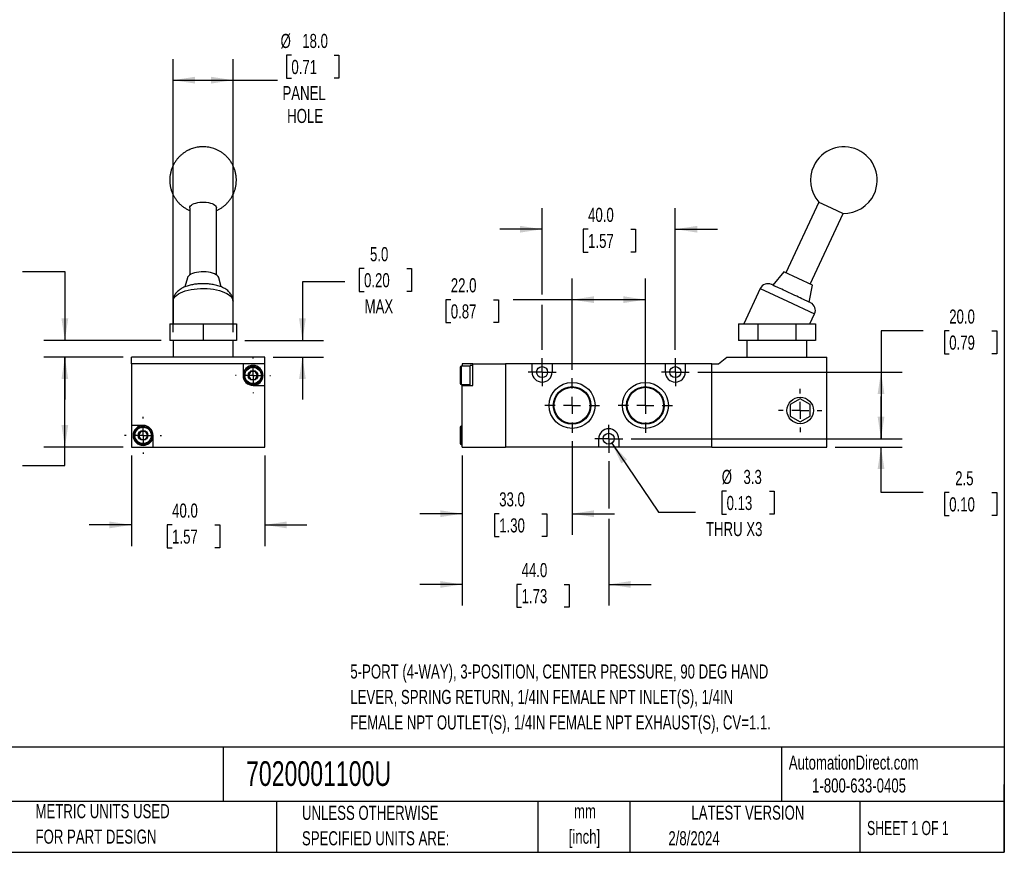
# Model space of a CAD drawing. Header units: millimetres. Extents: x 13 to 546, y 13 to 419.
# Tile 2 of 3: x 250 to 546, y 13 to 263. Entities that reach past the tile are written whole.
import ezdxf

# ---------------------------------------------------------------- set-up
doc = ezdxf.new("R2010")
doc.units = ezdxf.units.MM
doc.header["$LTSCALE"] = 2
doc.linetypes.add('CENTERX2', pattern=[20.32, 12.7, -2.54, 2.54, -2.54])
doc.layers.add('CENTER', color=40, linetype='CENTERX2')
doc.layers.add('DIMENSIONS', color=140, linetype='Continuous', lineweight=25)
doc.layers.add('TEXT', color=140, linetype='Continuous', lineweight=25)
doc.styles.add('SLDTEXTSTYLE0', font='TXT', dxfattribs={"width": 0.7})
doc.styles.add('SLDTEXTSTYLE1', font='TXT', dxfattribs={"width": 0.65})
doc.dimstyles.new('SLDDIMSTYLE2', dxfattribs={"dimtxt": 4.316016, "dimasz": 6.604, "dimexe": 0, "dimexo": 0.0625, "dimgap": 1.079004, "dimtad": 0, "dimtih": 1, "dimtoh": 1, "dimrnd": 1e-09, "dimzin": 12, "dimdsep": 46, "dimtxsty": 'SLDTEXTSTYLE0', "dimsah": 1, "dimcen": 0.09, "dimadec": 0, "dimazin": 3, "dimtfac": 1, "dimtmove": 0, "dimatfit": 0, "dimfxl": 0, "dimfrac": 2, "dimtolj": 1, "dimtzin": 12, "dimarcsym": 0})
doc.dimstyles.new('SLDDIMSTYLE3', dxfattribs={"dimtxt": 4.316016, "dimasz": 6.604, "dimexe": 0, "dimexo": 0.0625, "dimgap": 1.079004, "dimtad": 0, "dimtih": 1, "dimtoh": 1, "dimrnd": 1e-09, "dimzin": 4, "dimdsep": 46, "dimtxsty": 'SLDTEXTSTYLE0', "dimsah": 1, "dimcen": 0.09, "dimadec": 0, "dimazin": 1, "dimtfac": 1, "dimtofl": 0, "dimtmove": 0, "dimatfit": 3, "dimfxl": 0, "dimfrac": 2, "dimtolj": 1, "dimtzin": 12, "dimarcsym": 0})
doc.dimstyles.new('SLDDIMSTYLE4', dxfattribs={"dimtxt": 4.316016, "dimasz": 6.604, "dimexe": 0, "dimexo": 0.0625, "dimgap": 1.079004, "dimtad": 0, "dimtih": 1, "dimtoh": 1, "dimrnd": 1e-09, "dimzin": 4, "dimdsep": 46, "dimtxsty": 'SLDTEXTSTYLE0', "dimsah": 1, "dimcen": 0.09, "dimadec": 0, "dimazin": 1, "dimtfac": 1, "dimtmove": 0, "dimatfit": 0, "dimfxl": 0, "dimfrac": 2, "dimtolj": 1, "dimtzin": 12, "dimarcsym": 0})
doc.dimstyles.new('SLDDIMSTYLE6', dxfattribs={"dimtxt": 4.316016, "dimasz": 6.604, "dimexe": 0, "dimexo": 0.0625, "dimgap": 1.079004, "dimtad": 0, "dimtih": 1, "dimtoh": 1, "dimrnd": 1e-09, "dimzin": 12, "dimdsep": 46, "dimtxsty": 'SLDTEXTSTYLE0', "dimsah": 1, "dimcen": 0, "dimadec": 0, "dimazin": 3, "dimtfac": 1, "dimtofl": 0, "dimtmove": 0, "dimatfit": 3, "dimfxl": 0, "dimfrac": 2, "dimtolj": 1, "dimtzin": 12, "dimarcsym": 0})

# ---------------------------------------------------------------- blocks, each defined once
blk = doc.blocks.new('_D_8')
at = {"layer": 'DIMENSIONS'}
for p, q in [((284.02, 131.8), (284.02, 104.63)), ((324.02, 131.8), (324.02, 104.63)), ((284.02, 110.98), (271.32, 110.98)), ((296.23, 110.98), (294.78, 110.98)), ((294.78, 110.98), (294.78, 104.12)), ((309.06, 110.98), (310.51, 110.98)), ((310.51, 110.98), (310.51, 104.12)), ((324.02, 110.98), (336.72, 110.98)), ((294.78, 104.12), (296.23, 104.12)), ((310.51, 104.12), (309.06, 104.12))]:
    blk.add_line(p, q, dxfattribs=at)
for points in [[(284.02, 110.98), (277.41, 111.99), (277.41, 109.96)], [(324.02, 110.98), (330.62, 109.96), (330.62, 111.99)]]:
    blk.add_solid(points, dxfattribs=at)
at = {"layer": 'DIMENSIONS', "char_height": 4.233, "attachment_point": 1, "style": 'SLDTEXTSTYLE0'}
for s, insert in [('40.0', (296.23, 117.4)), ('1.57', (296.23, 109.58))]:
    blk.add_mtext(s, dxfattribs=dict(at, insert=insert))
blk = doc.blocks.new('_D_9')
at = {"layer": 'DIMENSIONS'}
for p, q in [((281.48, 161.34), (257.67, 161.34)), ((264.02, 134.34), (264.02, 161.34)), ((281.48, 134.34), (257.67, 134.34)), ((264.02, 128.83), (264.02, 134.34)), ((230.71, 128.83), (229.26, 128.83)), ((229.26, 128.83), (229.26, 121.97)), ((243.54, 128.83), (244.98, 128.83)), ((244.98, 128.83), (244.98, 121.97)), ((251.32, 128.83), (264.02, 128.83)), ((229.26, 121.97), (230.71, 121.97)), ((244.98, 121.97), (243.54, 121.97))]:
    blk.add_line(p, q, dxfattribs=at)
for points in [[(264.02, 161.34), (263, 154.74), (265.03, 154.74)], [(264.02, 134.34), (265.03, 140.94), (263, 140.94)]]:
    blk.add_solid(points, dxfattribs=at)
at = {"layer": 'DIMENSIONS', "char_height": 4.233, "attachment_point": 1, "style": 'SLDTEXTSTYLE0'}
for s, insert in [('27.0', (230.71, 135.26)), ('1.06', (230.71, 127.43))]:
    blk.add_mtext(s, dxfattribs=dict(at, insert=insert))
blk = doc.blocks.new('_D_10')
at = {"layer": 'DIMENSIONS'}
for p, q in [((232.69, 191.06), (231.24, 191.06)), ((231.24, 191.06), (231.24, 184.2)), ((245.52, 191.06), (246.97, 191.06)), ((246.97, 191.06), (246.97, 184.2)), ((251.32, 187.03), (264.02, 187.03)), ((264.02, 187.03), (264.02, 166.34)), ((231.24, 184.2), (232.69, 184.2)), ((246.97, 184.2), (245.52, 184.2)), ((292.98, 166.34), (257.67, 166.34)), ((281.48, 161.34), (257.67, 161.34)), ((264.02, 161.34), (264.02, 148.64))]:
    blk.add_line(p, q, dxfattribs=at)
for points in [[(264.02, 166.34), (265.03, 172.94), (263, 172.94)], [(264.02, 161.34), (263, 154.74), (265.03, 154.74)]]:
    blk.add_solid(points, dxfattribs=at)
at = {"layer": 'DIMENSIONS', "char_height": 4.233, "attachment_point": 1, "style": 'SLDTEXTSTYLE0'}
for s, insert in [('1.3', (234.49, 197.49)), ('0.05', (232.69, 189.66)), ('MIN', (233.42, 181.84))]:
    blk.add_mtext(s, dxfattribs=dict(at, insert=insert))
blk = doc.blocks.new('_D_11')
at = {"layer": 'DIMENSIONS'}
for p, q in [((353.85, 187.94), (352.4, 187.94)), ((352.4, 187.94), (352.4, 181.08)), ((366.67, 187.94), (368.12, 187.94)), ((368.12, 187.94), (368.12, 181.08)), ((348.05, 183.9), (335.35, 183.9)), ((335.35, 183.9), (335.35, 166.34)), ((352.4, 181.08), (353.85, 181.08)), ((368.12, 181.08), (366.67, 181.08)), ((318.06, 166.34), (341.7, 166.34)), ((326.56, 161.34), (341.7, 161.34)), ((335.35, 161.34), (335.35, 148.64))]:
    blk.add_line(p, q, dxfattribs=at)
for points in [[(335.35, 166.34), (336.37, 172.94), (334.34, 172.94)], [(335.35, 161.34), (334.34, 154.74), (336.37, 154.74)]]:
    blk.add_solid(points, dxfattribs=at)
at = {"layer": 'DIMENSIONS', "char_height": 4.233, "attachment_point": 1, "style": 'SLDTEXTSTYLE0'}
for s, insert in [('5.0', (355.64, 194.36)), ('0.20', (353.85, 186.54)), ('MAX', (354.02, 178.71))]:
    blk.add_mtext(s, dxfattribs=dict(at, insert=insert))
blk = doc.blocks.new('_D_12')
at = {"layer": 'DIMENSIONS'}
for p, q in [((332.04, 251.95), (330.59, 251.95)), ((330.59, 251.95), (330.59, 245.09)), ((344.87, 251.95), (346.32, 251.95)), ((346.32, 251.95), (346.32, 245.09)), ((296.52, 168.88), (296.52, 250.83)), ((314.52, 168.88), (314.52, 250.83)), ((296.52, 244.48), (314.52, 244.48)), ((314.52, 244.48), (327.82, 244.48)), ((330.59, 245.09), (332.04, 245.09)), ((346.32, 245.09), (344.87, 245.09))]:
    blk.add_line(p, q, dxfattribs=at)
for points in [[(296.52, 244.48), (303.12, 243.46), (303.12, 245.5)], [(314.52, 244.48), (307.91, 245.5), (307.91, 243.46)]]:
    blk.add_solid(points, dxfattribs=at)
at = {"layer": 'DIMENSIONS', "char_height": 4.233, "attachment_point": 1, "style": 'SLDTEXTSTYLE0'}
for s, insert in [('%%c', (328.79, 258.37)), ('18.0', (335.3, 258.37)), ('0.71', (332.04, 250.55)), ('PANEL', (329.36, 242.72)), ('HOLE', (330.76, 235.86))]:
    blk.add_mtext(s, dxfattribs=dict(at, insert=insert))
blk = doc.blocks.new('SW_CENTERMARKSYMBOL_7')
at = {"layer": 'CENTER', "color": 0}
for p, q in [((0, 5.08), (0, 5.54)), ((-5.08, 0), (-5.54, 0)), ((0, 0), (-2.54, 0)), ((0, 0), (0, 2.54)), ((0, 0), (0, -2.54)), ((0, 0), (2.54, 0)), ((5.08, 0), (5.54, 0)), ((0, -5.08), (0, -5.54))]:
    blk.add_line(p, q, dxfattribs=at)
blk = doc.blocks.new('SW_CENTERMARKSYMBOL_8')
at = {"layer": 'CENTER', "color": 0}
for p, q in [((0, 5.08), (0, 5.29)), ((-5.08, 0), (-5.29, 0)), ((0, 0), (-2.54, 0)), ((0, 0), (0, 2.54)), ((0, 0), (0, -2.54)), ((0, 0), (2.54, 0)), ((5.08, 0), (5.29, 0)), ((0, -5.08), (0, -5.29))]:
    blk.add_line(p, q, dxfattribs=at)
blk = doc.blocks.new('_D_13')
at = {"layer": 'DIMENSIONS'}
for p, q in [((416.32, 136.12), (416.32, 107.99)), ((383.32, 131.8), (383.32, 107.99)), ((383.32, 114.34), (370.62, 114.34)), ((394.44, 114.34), (392.99, 114.34)), ((392.99, 114.34), (392.99, 107.48)), ((407.26, 114.34), (408.71, 114.34)), ((408.71, 114.34), (408.71, 107.48)), ((416.32, 114.34), (429.02, 114.34)), ((392.99, 107.48), (394.44, 107.48)), ((408.71, 107.48), (407.26, 107.48))]:
    blk.add_line(p, q, dxfattribs=at)
for points in [[(383.32, 114.34), (376.72, 115.36), (376.72, 113.32)], [(416.32, 114.34), (422.93, 113.32), (422.93, 115.36)]]:
    blk.add_solid(points, dxfattribs=at)
at = {"layer": 'DIMENSIONS', "char_height": 4.233, "attachment_point": 1, "style": 'SLDTEXTSTYLE0'}
for s, insert in [('33.0', (394.44, 120.76)), ('1.30', (394.44, 112.94))]:
    blk.add_mtext(s, dxfattribs=dict(at, insert=insert))
blk = doc.blocks.new('_D_14')
at = {"layer": 'DIMENSIONS'}
for p, q in [((383.32, 131.8), (383.32, 86.76)), ((427.32, 130.11), (427.32, 115.86)), ((427.32, 112.82), (427.32, 86.76)), ((383.32, 93.11), (370.62, 93.11)), ((401.16, 93.11), (399.71, 93.11)), ((399.71, 93.11), (399.71, 86.25)), ((413.99, 93.11), (415.43, 93.11)), ((415.43, 93.11), (415.43, 86.25)), ((427.32, 93.11), (440.02, 93.11)), ((399.71, 86.25), (401.16, 86.25)), ((415.43, 86.25), (413.99, 86.25))]:
    blk.add_line(p, q, dxfattribs=at)
for points in [[(383.32, 93.11), (376.72, 94.12), (376.72, 92.09)], [(427.32, 93.11), (433.93, 92.09), (433.93, 94.12)]]:
    blk.add_solid(points, dxfattribs=at)
at = {"layer": 'DIMENSIONS', "char_height": 4.233, "attachment_point": 1, "style": 'SLDTEXTSTYLE0'}
for s, insert in [('44.0', (401.16, 99.53)), ('1.73', (401.16, 91.7))]:
    blk.add_mtext(s, dxfattribs=dict(at, insert=insert))
blk = doc.blocks.new('_D_15')
at = {"layer": 'DIMENSIONS'}
for p, q in [((416.32, 157.56), (416.32, 184.94)), ((438.32, 149.38), (438.32, 184.94)), ((379.9, 178.59), (378.45, 178.59)), ((378.45, 178.59), (378.45, 171.73)), ((392.73, 178.59), (394.18, 178.59)), ((394.18, 178.59), (394.18, 171.73)), ((416.32, 178.59), (398.58, 178.59)), ((438.32, 178.59), (416.32, 178.59)), ((378.45, 171.73), (379.9, 171.73)), ((394.18, 171.73), (392.73, 171.73))]:
    blk.add_line(p, q, dxfattribs=at)
for points in [[(416.32, 178.59), (422.93, 177.58), (422.93, 179.61)], [(438.32, 178.59), (431.72, 179.61), (431.72, 177.58)]]:
    blk.add_solid(points, dxfattribs=at)
at = {"layer": 'DIMENSIONS', "char_height": 4.233, "attachment_point": 1, "style": 'SLDTEXTSTYLE0'}
for s, insert in [('22.0', (379.9, 185.02)), ('0.87', (379.9, 177.19))]:
    blk.add_mtext(s, dxfattribs=dict(at, insert=insert))
blk = doc.blocks.new('_D_16')
at = {"layer": 'DIMENSIONS'}
for p, q in [((407.32, 180.12), (407.32, 206.09)), ((447.32, 163.57), (447.32, 206.09)), ((407.32, 199.74), (394.62, 199.74)), ((421.13, 199.74), (419.68, 199.74)), ((419.68, 199.74), (419.68, 192.88)), ((433.95, 199.74), (435.4, 199.74)), ((435.4, 199.74), (435.4, 192.88)), ((447.32, 199.74), (460.02, 199.74)), ((419.68, 192.88), (421.13, 192.88)), ((435.4, 192.88), (433.95, 192.88)), ((407.32, 163.57), (407.32, 177.07))]:
    blk.add_line(p, q, dxfattribs=at)
for points in [[(407.32, 199.74), (400.72, 200.75), (400.72, 198.72)], [(447.32, 199.74), (453.93, 198.72), (453.93, 200.75)]]:
    blk.add_solid(points, dxfattribs=at)
at = {"layer": 'DIMENSIONS', "char_height": 4.233, "attachment_point": 1, "style": 'SLDTEXTSTYLE0'}
for s, insert in [('40.0', (421.13, 206.16)), ('1.57', (421.13, 198.34))]:
    blk.add_mtext(s, dxfattribs=dict(at, insert=insert))
blk = doc.blocks.new('_D_17')
at = {"layer": 'DIMENSIONS'}
for p, q in [((509.08, 136.84), (509.08, 149.54)), ((434.05, 136.84), (515.43, 136.84)), ((495.36, 134.34), (515.43, 134.34)), ((509.08, 120.67), (509.08, 134.34)), ((521.78, 120.67), (509.08, 120.67)), ((529.56, 120.67), (528.11, 120.67)), ((528.11, 120.67), (528.11, 113.81)), ((542.38, 120.67), (543.83, 120.67)), ((543.83, 120.67), (543.83, 113.81)), ((528.11, 113.81), (529.56, 113.81)), ((543.83, 113.81), (542.38, 113.81))]:
    blk.add_line(p, q, dxfattribs=at)
for points in [[(509.08, 136.84), (510.1, 143.44), (508.06, 143.44)], [(509.08, 134.34), (508.06, 127.74), (510.1, 127.74)]]:
    blk.add_solid(points, dxfattribs=at)
at = {"layer": 'DIMENSIONS', "char_height": 4.233, "attachment_point": 1, "style": 'SLDTEXTSTYLE0'}
for s, insert in [('2.5', (531.35, 127.09)), ('0.10', (529.56, 119.26))]:
    blk.add_mtext(s, dxfattribs=dict(at, insert=insert))
blk = doc.blocks.new('_D_18')
at = {"layer": 'DIMENSIONS'}
for p, q in [((521.78, 169.21), (509.08, 169.21)), ((509.08, 169.21), (509.08, 156.84)), ((529.56, 169.21), (528.11, 169.21)), ((528.11, 169.21), (528.11, 162.35)), ((542.38, 169.21), (543.83, 169.21)), ((543.83, 169.21), (543.83, 162.35)), ((528.11, 162.35), (529.56, 162.35)), ((543.83, 162.35), (542.38, 162.35)), ((454.05, 156.84), (515.43, 156.84)), ((509.08, 156.84), (509.08, 136.84)), ((434.05, 136.84), (515.43, 136.84))]:
    blk.add_line(p, q, dxfattribs=at)
for points in [[(509.08, 156.84), (508.06, 150.24), (510.1, 150.24)], [(509.08, 136.84), (510.1, 143.44), (508.06, 143.44)]]:
    blk.add_solid(points, dxfattribs=at)
at = {"layer": 'DIMENSIONS', "char_height": 4.233, "attachment_point": 1, "style": 'SLDTEXTSTYLE0'}
for s, insert in [('20.0', (529.56, 175.63)), ('0.79', (529.56, 167.81))]:
    blk.add_mtext(s, dxfattribs=dict(at, insert=insert))
blk = doc.blocks.new('_D_19')
at = {"layer": 'DIMENSIONS'}
for p, q in [((428.25, 135.47), (442.24, 114.81)), ((462.72, 121.08), (461.27, 121.08)), ((461.27, 121.08), (461.27, 114.22)), ((475.55, 121.08), (477, 121.08)), ((477, 121.08), (477, 114.22)), ((442.24, 114.81), (453.35, 114.81)), ((461.27, 114.22), (462.72, 114.22)), ((477, 114.22), (475.55, 114.22))]:
    blk.add_line(p, q, dxfattribs=at)
blk.add_solid([(428.25, 135.47), (431.11, 129.44), (432.79, 130.57)], dxfattribs=at)
at = {"layer": 'DIMENSIONS', "char_height": 4.233, "attachment_point": 1, "style": 'SLDTEXTSTYLE0'}
for s, insert in [('%%c', (461.26, 127.5)), ('3.3', (467.78, 127.5)), ('0.13', (462.72, 119.67)), ('THRU X3', (456.52, 111.85))]:
    blk.add_mtext(s, dxfattribs=dict(at, insert=insert))
blk = doc.blocks.new('SW_CENTERMARKSYMBOL_9')
at = {"layer": 'CENTER', "color": 0}
for p, q in [((0, 5.08), (0, 8.18)), ((-5.08, 0), (-8.18, 0)), ((0, 0), (-2.54, 0)), ((0, 0), (0, 2.54)), ((0, 0), (0, -2.54)), ((0, 0), (2.54, 0)), ((5.08, 0), (8.18, 0)), ((0, -5.08), (0, -8.18))]:
    blk.add_line(p, q, dxfattribs=at)
blk = doc.blocks.new('SW_CENTERMARKSYMBOL_10')
at = {"layer": 'CENTER', "color": 0}
for p, q in [((0, 5.08), (0, 8.18)), ((-5.08, 0), (-8.18, 0)), ((0, 0), (-2.54, 0)), ((0, 0), (0, 2.54)), ((0, 0), (0, -2.54)), ((0, 0), (2.54, 0)), ((5.08, 0), (8.18, 0)), ((0, -5.08), (0, -8.18))]:
    blk.add_line(p, q, dxfattribs=at)
blk = doc.blocks.new('SW_CENTERMARKSYMBOL_11')
at = {"layer": 'CENTER', "color": 0}
for p, q in [((0, 2.54), (0, 4.19)), ((-2.54, 0), (-4.19, 0)), ((0, 0), (-2.54, 0)), ((0, 0), (0, 2.54)), ((0, 0), (0, -2.54)), ((0, 0), (2.54, 0)), ((2.54, 0), (4.19, 0)), ((0, -2.54), (0, -4.19))]:
    blk.add_line(p, q, dxfattribs=at)
blk = doc.blocks.new('SW_CENTERMARKSYMBOL_12')
at = {"layer": 'CENTER', "color": 0}
for p, q in [((0, 2.54), (0, 4.19)), ((-2.54, 0), (-4.19, 0)), ((0, 0), (-2.54, 0)), ((0, 0), (0, 2.54)), ((0, 0), (0, -2.54)), ((0, 0), (2.54, 0)), ((2.54, 0), (4.19, 0)), ((0, -2.54), (0, -4.19))]:
    blk.add_line(p, q, dxfattribs=at)
blk = doc.blocks.new('SW_CENTERMARKSYMBOL_13')
at = {"layer": 'CENTER', "color": 0}
for p, q in [((0, 2.54), (0, 4.19)), ((-2.54, 0), (-4.19, 0)), ((0, 0), (-2.54, 0)), ((0, 0), (0, 2.54)), ((0, 0), (0, -2.54)), ((0, 0), (2.54, 0)), ((2.54, 0), (4.19, 0)), ((0, -2.54), (0, -4.19))]:
    blk.add_line(p, q, dxfattribs=at)
blk = doc.blocks.new('SW_CENTERMARKSYMBOL_14')
at = {"layer": 'CENTER', "color": 0}
for p, q in [((0, 5.08), (0, 6.515)), ((-5.08, 0), (-6.515, 0)), ((0, 0), (-2.54, 0)), ((0, 0), (0, 2.54)), ((0, 0), (0, -2.54)), ((0, 0), (2.54, 0)), ((5.08, 0), (6.515, 0)), ((0, -5.08), (0, -6.515))]:
    blk.add_line(p, q, dxfattribs=at)

msp = doc.modelspace()

# ---------------------------------------------------------------- linework, layer by layer
for p, q in [((490.439995, 207.864511), (480.536, 186.625326)), ((490.439995, 207.864511), (494.065226, 206.174038)), ((301.515377, 206.174038), (301.515377, 186.02012)), ((309.515377, 186.02012), (309.515377, 206.174038)), ((487.786462, 183.24438), (497.690457, 204.483565)), ((494.065226, 206.174038), (497.690457, 204.483565)), ((479.853224, 186.943709), (476.610293, 182.939023)), ((484.161231, 184.934853), (479.853224, 186.943709)), ((300.794253, 185.168409), (300.030818, 182.412141)), ((310.998598, 182.416974), (310.236502, 185.168409)), ((488.469238, 182.925996), (484.161231, 184.934853)), ((472.834824, 181.941109), (467.891556, 171.340236)), ((472.834824, 181.941109), (480.991594, 178.137544)), ((487.485987, 177.867604), (488.469238, 182.925996)), ((296.515377, 178.137544), (296.515377, 171.340236)), ((314.515377, 171.340236), (314.515377, 178.137544)), ((480.991594, 178.137544), (489.148364, 174.33398)), ((487.752358, 171.340236), (489.148364, 174.33398)), ((295.515377, 171.340236), (295.515377, 166.340236)), ((295.515377, 171.340236), (305.515377, 171.340236)), ((305.515377, 171.340236), (315.515377, 171.340236)), ((305.515377, 171.340236), (305.515377, 166.340236)), ((315.515377, 171.340236), (315.515377, 166.340236)), ((466.274952, 171.340236), (466.274952, 166.340236)), ((466.274952, 171.340236), (472.048454, 171.340236)), ((472.048454, 171.340236), (472.048454, 166.340236)), ((472.048454, 171.340236), (483.59546, 171.340236)), ((483.59546, 171.340236), (489.368963, 171.340236)), ((483.59546, 166.340236), (483.59546, 171.340236)), ((489.368963, 171.340236), (489.368963, 166.340236)), ((305.515377, 166.340236), (295.515377, 166.340236)), ((296.515377, 166.340236), (296.515377, 161.340236)), ((315.515377, 166.340236), (305.515377, 166.340236)), ((314.515377, 161.340236), (314.515377, 166.340236)), ((472.048454, 166.340236), (466.274952, 166.340236)), ((468.821957, 166.340236), (468.821957, 161.340236)), ((483.59546, 166.340236), (472.048454, 166.340236)), ((489.368963, 166.340236), (483.59546, 166.340236)), ((486.821957, 161.340236), (486.821957, 166.340236)), ((324.015377, 161.340236), (284.015377, 161.340236)), ((284.015377, 159.340236), (284.015377, 161.340236)), ((324.015377, 159.340236), (324.015377, 161.340236)), ((460.321957, 159.340236), (462.821957, 161.340236)), ((462.821957, 161.340236), (492.821957, 161.340236)), ((492.821957, 134.340236), (492.821957, 161.340236)), ((284.015377, 159.340236), (284.015377, 140.840236)), ((317.515377, 159.340236), (284.015377, 159.340236)), ((317.515377, 159.340236), (317.515377, 155.840236)), ((324.015377, 159.340236), (317.515377, 159.340236)), ((324.015377, 152.840236), (324.015377, 159.340236)), ((385.721957, 158.590236), (383.021957, 158.590236)), ((383.021957, 158.590236), (383.021957, 153.090236)), ((386.521957, 159.340236), (383.321957, 159.340236)), ((383.321957, 159.340236), (383.321957, 158.590236)), ((386.521957, 158.840236), (385.721957, 158.840236)), ((385.721957, 155.840236), (385.721957, 158.840236)), ((386.521957, 152.840236), (386.521957, 159.340236)), ((386.521957, 159.340236), (396.321957, 159.340236)), ((396.321957, 159.340236), (396.321957, 134.340236)), ((404.321957, 159.340236), (396.321957, 159.340236)), ((404.321957, 156.840236), (404.321957, 159.340236)), ((410.321957, 159.340236), (404.321957, 159.340236)), ((410.321957, 159.340236), (410.321957, 156.840236)), ((444.321957, 159.340236), (410.321957, 159.340236)), ((444.321957, 156.840236), (444.321957, 159.340236)), ((450.321957, 159.340236), (444.321957, 159.340236)), ((450.321957, 159.340236), (450.321957, 156.840236)), ((458.321957, 159.340236), (450.321957, 159.340236)), ((458.321957, 134.340236), (458.321957, 159.340236)), ((458.321957, 159.340236), (460.321957, 159.340236)), ((385.721957, 152.840236), (385.721957, 155.840236)), ((320.515377, 152.840236), (324.015377, 152.840236)), ((324.015377, 134.340236), (324.015377, 152.840236)), ((383.021957, 153.090236), (385.721957, 153.090236)), ((383.321957, 153.090236), (383.321957, 152.840236)), ((383.321957, 152.840236), (386.521957, 152.840236)), ((383.321957, 134.340236), (383.321957, 152.840236)), ((484.821957, 148.804337), (481.821957, 147.072287)), ((487.821957, 147.072287), (484.821957, 148.804337)), ((481.821957, 147.072287), (481.821957, 143.608185)), ((487.821957, 143.608185), (487.821957, 147.072287)), ((481.821957, 143.608185), (484.821957, 141.876134)), ((484.821957, 141.876134), (487.821957, 143.608185)), ((287.515377, 140.840236), (284.015377, 140.840236)), ((284.015377, 140.840236), (284.015377, 134.340236)), ((383.321957, 140.590236), (383.021957, 140.590236)), ((383.021957, 140.590236), (383.021957, 135.090236)), ((290.515377, 134.340236), (290.515377, 137.840236)), ((424.321957, 134.340236), (424.321957, 136.840236)), ((430.321957, 136.840236), (430.321957, 134.340236)), ((284.015377, 134.340236), (290.515377, 134.340236)), ((290.515377, 134.340236), (324.015377, 134.340236)), ((383.021957, 135.090236), (383.321957, 135.090236)), ((383.321957, 134.340236), (396.321957, 134.340236)), ((424.321957, 134.340236), (396.321957, 134.340236)), ((430.321957, 134.340236), (424.321957, 134.340236)), ((458.321957, 134.340236), (430.321957, 134.340236)), ((458.321957, 134.340236), (492.821957, 134.340236))]:
    msp.add_line(p, q)
at = {"flags": 128}
for points in [[(301.515377, 206.174038), (301.569932, 206.452281), (301.732108, 206.722934), (301.997482, 206.978615), (302.358815, 207.212348), (302.806251, 207.41776), (303.327585, 207.589246), (303.908596, 207.722129), (304.533435, 207.812783), (305.18506, 207.858738), (305.845695, 207.858738), (306.497319, 207.812783), (307.122159, 207.722129), (307.70317, 207.589246), (308.224504, 207.41776), (308.671939, 207.212348), (309.033272, 206.978615), (309.298646, 206.722934), (309.460823, 206.452281), (309.515377, 206.174038)], [(310.236502, 185.168409), (310.21303, 185.241503), (310.047214, 185.540966), (309.775175, 185.826222), (309.40329, 186.090585), (308.940276, 186.327859), (308.396985, 186.532482), (307.786152, 186.699658), (307.122093, 186.825468), (306.420375, 186.906964), (305.697444, 186.942235), (304.970246, 186.930455), (304.255825, 186.8719), (303.570927, 186.767942), (302.931605, 186.621018), (302.352845, 186.434571), (301.848212, 186.212973), (301.429534, 185.961416), (301.106624, 185.685798), (300.887052, 185.392578), (300.794253, 185.168409)], [(296.515377, 178.137544), (296.529044, 178.347074), (296.638126, 178.76359), (296.854965, 179.172507), (297.176931, 179.568861), (297.600114, 179.947841), (298.119377, 180.304846), (298.728418, 180.635543), (299.419843, 180.935917), (300.18526, 181.202324), (301.015377, 181.431528), (301.900119, 181.620747), (302.828744, 181.767685), (303.789982, 181.870558), (304.772163, 181.928118), (305.763366, 181.939664), (306.751559, 181.905059), (307.724747, 181.824721), (308.671115, 181.699625), (309.579178, 181.531291), (310.437911, 181.321761), (311.236891, 181.073579), (311.96642, 180.789758), (312.617642, 180.473742), (313.182652, 180.129368), (313.654592, 179.760816), (314.027733, 179.37256), (314.297545, 178.969312), (314.460753, 178.555968), (314.515377, 178.137544), (314.515377, 178.137544)]]:
    msp.add_lwpolyline(points, dxfattribs=at)
for centre, radius in [((320.515377, 155.840236), 2.75), ((320.515377, 155.840236), 1.4637), ((407.321957, 156.840236), 1.65), ((447.321957, 156.840236), 1.65), ((416.321957, 146.840236), 6.9), ((438.321957, 146.840236), 6.9), ((416.321957, 146.840236), 5.640675), ((416.321957, 146.840236), 5.434304), ((438.321957, 146.840236), 5.640675), ((438.321957, 146.840236), 5.434304), ((484.821957, 145.340236), 3.975), ((287.515377, 137.840236), 2.75), ((287.515377, 137.840236), 1.4637), ((427.321957, 136.840236), 1.65)]:
    msp.add_circle(centre, radius)
for centre, radius, start, end in [((497.938586, 214.480487), 10, 335, 155), ((497.938586, 214.480487), 10, 155, 221.42182152), ((497.938586, 214.480487), 10, 268.57817848, 335), ((475.100594, 180.884563), 2.5, 65, 155), ((486.882595, 175.390526), 2.5, 335, 65), ((320.515377, 155.840236), 3, 0, 180), ((320.515377, 155.840236), 1.25, 90, 150), ((320.515377, 155.840236), 1.25, 30, 90), ((383.021957, 158.290236), 0.3, 90, 180), ((407.321957, 156.840236), 3, 180, 0), ((447.321957, 156.840236), 3, 180, 0), ((320.515377, 155.840236), 3, 180, 270), ((320.515377, 155.840236), 1.25, 150, 210), ((320.515377, 155.840236), 1.25, 210, 270), ((320.515377, 155.840236), 3, 270, 0), ((320.515377, 155.840236), 1.25, 270, 330), ((320.515377, 155.840236), 1.25, 330, 30), ((383.021957, 153.390236), 0.3, 180, 270), ((287.515377, 137.840236), 3, 90, 0), ((287.515377, 137.840236), 1.25, 90, 150), ((287.515377, 137.840236), 3, 0, 90), ((287.515377, 137.840236), 1.25, 30, 90), ((383.021957, 140.290236), 0.3, 90, 180), ((427.321957, 136.840236), 3, 0, 180), ((287.515377, 137.840236), 1.25, 150, 210), ((287.515377, 137.840236), 1.25, 210, 270), ((287.515377, 137.840236), 1.25, 270, 330), ((287.515377, 137.840236), 1.25, 330, 30), ((383.021957, 135.390236), 0.3, 180, 270)]:
    msp.add_arc(centre, radius, start, end)
for points, knots in [([(305.515377, 224.480487), (305.1691, 224.470688), (304.684579, 224.456979), (303.975771, 224.366009), (303.377537, 224.257929), (302.672746, 224.077568), (301.945479, 223.832757), (301.202689, 223.515277), (300.461786, 223.123582), (299.736123, 222.656962), (299.037809, 222.116358), (298.377816, 221.504024), (297.766174, 220.823438), (297.212053, 220.079181), (296.723778, 219.276842), (296.308821, 218.422905), (295.973777, 217.524642), (295.724344, 216.590005), (295.565305, 215.627511), (295.500522, 214.64613), (295.532947, 213.65518), (295.664653, 212.66422), (295.896882, 211.682955), (296.230136, 210.721136), (296.664294, 209.788511), (297.178566, 208.928591), (297.756519, 208.148707), (298.380886, 207.452569), (299.065966, 206.819744), (299.803269, 206.253366), (300.587862, 205.768461), (301.162029, 205.458667), (301.480601, 205.333767), (301.515377, 205.320133)], [0, 0, 0, 0, 0.03804496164, 0.05323355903, 0.07851601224, 0.10483077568, 0.13313819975, 0.16279307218, 0.19353707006, 0.22516258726, 0.25751969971, 0.29049537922, 0.32400269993, 0.35797375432, 0.39235510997, 0.42710487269, 0.46219079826, 0.49758911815, 0.53328388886, 0.56926677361, 0.6055372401, 0.64210322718, 0.67898241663, 0.71620437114, 0.75381401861, 0.79187738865, 0.82615182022, 0.86037594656, 0.89452203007, 0.92854973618, 0.96238731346, 0.99589410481, 1, 1, 1, 1]), ([(309.515377, 205.323925), (309.615451, 205.365519), (309.973839, 205.514474), (310.567884, 205.839905), (311.294933, 206.303312), (311.992862, 206.844808), (312.652962, 207.456896), (313.264574, 208.13755), (313.818703, 208.881788), (314.306976, 209.684132), (314.721934, 210.538068), (315.056978, 211.436331), (315.30641, 212.370968), (315.46545, 213.333462), (315.530233, 214.314843), (315.497808, 215.305793), (315.366102, 216.296753), (315.133873, 217.278018), (314.800618, 218.239836), (314.366462, 219.172464), (313.852185, 220.032374), (313.274246, 220.812291), (312.64983, 221.508311), (311.964931, 222.141577), (311.226955, 222.706318), (310.44485, 223.197273), (309.630504, 223.609537), (308.803591, 223.937973), (308.010466, 224.174991), (307.310857, 224.325202), (306.672375, 224.419056), (306.091539, 224.47137), (305.695896, 224.47763), (305.515377, 224.480487)], [0, 0, 0, 0, 0.0119110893, 0.0426566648, 0.0742838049, 0.1066425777, 0.1396199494, 0.1731289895, 0.2071017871, 0.2414849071, 0.276236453, 0.311324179, 0.3467243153, 0.3824209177, 0.4184056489, 0.4546779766, 0.4912458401, 0.528126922, 0.5653507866, 0.602962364, 0.6410276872, 0.6753038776, 0.7095297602, 0.7436775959, 0.7777070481, 0.8115463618, 0.8450548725, 0.8779152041, 0.909233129, 0.9359511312, 0.9565077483, 0.98015593, 1, 1, 1, 1]), ([(305.515377, 183.384563), (305.207445, 183.380225), (304.773762, 183.374116), (304.137796, 183.333295), (303.598748, 183.284299), (302.968229, 183.202756), (302.322879, 183.092555), (301.668114, 182.949945), (301.017685, 182.773663), (300.380223, 182.561783), (299.762579, 182.311796), (299.170882, 182.020338), (298.613475, 181.684311), (298.101367, 181.302343), (297.646634, 180.875946), (297.258685, 180.408396), (296.945127, 179.903371), (296.70802, 179.364264), (296.564971, 178.796358), (296.503331, 178.376749), (296.519243, 178.153746), (296.5212, 178.126319)], [0, 0, 0, 0, 0.0700514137, 0.098658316, 0.1459744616, 0.1948527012, 0.2471182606, 0.3015150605, 0.3576470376, 0.4152510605, 0.4741995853, 0.5343876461, 0.5955591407, 0.6567025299, 0.7165623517, 0.7743555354, 0.830152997, 0.884582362, 0.9384191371, 0.9924260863, 1, 1, 1, 1]), ([(314.509725, 178.146039), (314.504441, 178.319278), (314.49287, 178.698682), (314.351078, 179.277301), (314.116217, 179.849191), (313.793428, 180.379254), (313.396305, 180.864808), (312.914267, 181.317303), (312.352824, 181.729649), (311.726953, 182.093529), (311.055913, 182.405374), (310.355504, 182.66685), (309.634525, 182.882267), (308.903953, 183.054558), (308.166415, 183.188358), (307.490031, 183.27822), (306.879139, 183.334784), (306.244466, 183.375142), (305.789996, 183.381014), (305.515377, 183.384563)], [0, 0, 0, 0, 0.0477181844, 0.1045058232, 0.1639706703, 0.2203713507, 0.2799204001, 0.3433528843, 0.4103230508, 0.4787714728, 0.5459435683, 0.6112565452, 0.6748818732, 0.73661942, 0.795559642, 0.8541424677, 0.8963960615, 0.9373962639, 1, 1, 1, 1]), ([(482.04814, 180.403314), (480.485794, 181.131848), (478.987319, 181.830598), (476.777828, 182.860901), (476.157139, 183.150332), (476.157139, 183.150332)], [0, 0, 0, 0, 0.5, 0.5, 1, 1, 1, 1]), ([(487.93914, 177.656295), (487.93914, 177.656295), (487.318452, 177.945727), (485.108961, 178.97603), (483.610486, 179.67478), (482.04814, 180.403314)], [0, 0, 0, 0, 0.5, 0.5, 1, 1, 1, 1]), ([(320.515377, 153.390236), (319.163186, 153.390236), (318.065377, 154.488044), (318.065377, 157.192428), (319.163186, 158.290236), (320.515377, 158.290236)], [0, 0, 0, 0, 0.5, 0.5, 1, 1, 1, 1]), ([(319.79369, 157.090236), (319.675852, 156.886134), (319.556248, 156.678976), (319.310823, 156.253886), (319.189987, 156.044592), (319.072002, 155.840236)], [0, 0, 0, 0, 0.5, 0.5, 1, 1, 1, 1]), ([(321.237065, 157.090236), (321.001275, 157.090236), (320.761697, 157.090236), (320.269058, 157.090236), (320.029479, 157.090236), (319.79369, 157.090236)], [0, 0, 0, 0, 0.5, 0.5, 1, 1, 1, 1]), ([(320.515377, 158.290236), (321.867569, 158.290236), (322.965377, 157.192428), (322.965377, 154.488044), (321.867569, 153.390236), (320.515377, 153.390236)], [0, 0, 0, 0, 0.5, 0.5, 1, 1, 1, 1]), ([(321.958753, 155.840236), (321.840915, 156.044337), (321.721312, 156.251496), (321.475886, 156.676586), (321.35505, 156.88588), (321.237065, 157.090236)], [0, 0, 0, 0, 0.5, 0.5, 1, 1, 1, 1]), ([(382.721957, 158.290236), (382.721957, 158.290236), (382.721957, 157.192428), (382.721957, 154.488044), (382.721957, 153.390236), (382.721957, 153.390236)], [0, 0, 0, 0, 0.5, 0.5, 1, 1, 1, 1]), ([(319.072002, 155.840236), (319.18984, 155.636135), (319.309443, 155.428976), (319.554869, 155.003886), (319.675705, 154.794592), (319.793689, 154.590236)], [0, 0, 0, 0, 0.5, 0.5, 1, 1, 1, 1]), ([(319.793689, 154.590236), (320.029479, 154.590236), (320.269058, 154.590236), (320.761697, 154.590236), (321.001275, 154.590236), (321.237065, 154.590236)], [0, 0, 0, 0, 0.5, 0.5, 1, 1, 1, 1]), ([(321.237065, 154.590236), (321.354903, 154.794337), (321.474506, 155.001496), (321.719932, 155.426586), (321.840768, 155.63588), (321.958753, 155.840236)], [0, 0, 0, 0, 0.5, 0.5, 1, 1, 1, 1]), ([(287.515377, 135.390236), (286.163186, 135.390236), (285.065377, 136.488044), (285.065377, 139.192428), (286.163186, 140.290236), (287.515377, 140.290236)], [0, 0, 0, 0, 0.5, 0.5, 1, 1, 1, 1]), ([(286.79369, 139.090236), (286.675852, 138.886134), (286.556248, 138.678976), (286.310823, 138.253886), (286.189987, 138.044592), (286.072002, 137.840236)], [0, 0, 0, 0, 0.5, 0.5, 1, 1, 1, 1]), ([(288.237065, 139.090236), (288.001275, 139.090236), (287.761697, 139.090236), (287.269058, 139.090236), (287.029479, 139.090236), (286.79369, 139.090236)], [0, 0, 0, 0, 0.5, 0.5, 1, 1, 1, 1]), ([(287.515377, 140.290236), (288.867569, 140.290236), (289.965377, 139.192428), (289.965377, 136.488044), (288.867569, 135.390236), (287.515377, 135.390236)], [0, 0, 0, 0, 0.5, 0.5, 1, 1, 1, 1]), ([(288.958753, 137.840236), (288.840915, 138.044337), (288.721312, 138.251496), (288.475886, 138.676586), (288.35505, 138.88588), (288.237065, 139.090236)], [0, 0, 0, 0, 0.5, 0.5, 1, 1, 1, 1]), ([(382.721957, 140.290236), (382.721957, 140.290236), (382.721957, 139.192428), (382.721957, 136.488044), (382.721957, 135.390236), (382.721957, 135.390236)], [0, 0, 0, 0, 0.5, 0.5, 1, 1, 1, 1]), ([(286.072002, 137.840236), (286.18984, 137.636135), (286.309443, 137.428976), (286.554869, 137.003886), (286.675705, 136.794592), (286.793689, 136.590236)], [0, 0, 0, 0, 0.5, 0.5, 1, 1, 1, 1]), ([(286.793689, 136.590236), (287.029479, 136.590236), (287.269058, 136.590236), (287.761697, 136.590236), (288.001275, 136.590236), (288.237065, 136.590236)], [0, 0, 0, 0, 0.5, 0.5, 1, 1, 1, 1]), ([(288.237065, 136.590236), (288.354903, 136.794337), (288.474506, 137.001496), (288.719932, 137.426586), (288.840768, 137.63588), (288.958753, 137.840236)], [0, 0, 0, 0, 0.5, 0.5, 1, 1, 1, 1])]:
    msp.add_open_spline(points, degree=3, knots=knots)
at = {"layer": 'TEXT'}
for p, q in [((546.1, 419.1), (546.1, 12.7)), ((546.1, 44.252215), (12.7, 44.252215)), ((311.517791, 44.252215), (311.517791, 27.94)), ((479.150755, 44.252215), (479.150755, 27.94)), ((546.1, 12.7), (546.1, 33.02)), ((546.1, 27.94), (12.7, 27.94)), ((327.560355, 27.94), (327.560355, 12.7)), ((406.048609, 27.94), (406.048609, 12.7)), ((433.624195, 27.94), (433.624195, 12.7)), ((502.697498, 27.94), (502.697498, 12.7)), ((12.7, 12.7), (546.1, 12.7))]:
    msp.add_line(p, q, dxfattribs=at)

# ---------------------------------------------------------------- block references
at = {"layer": 'CENTER'}
for name, p in [('SW_CENTERMARKSYMBOL_8', (320.515377, 155.840236)), ('SW_CENTERMARKSYMBOL_12', (407.321957, 156.840236)), ('SW_CENTERMARKSYMBOL_11', (447.321957, 156.840236)), ('SW_CENTERMARKSYMBOL_10', (416.321957, 146.840236)), ('SW_CENTERMARKSYMBOL_9', (438.321957, 146.840236)), ('SW_CENTERMARKSYMBOL_14', (484.821957, 145.340236)), ('SW_CENTERMARKSYMBOL_7', (287.515377, 137.840236)), ('SW_CENTERMARKSYMBOL_13', (427.321957, 136.840236))]:
    msp.add_blockref(name, p, dxfattribs=at)

# ---------------------------------------------------------------- texts
at = {"layer": 'TEXT'}
for s, insert, char_height, attachment_point, style in [('5-PORT (4-WAY), 3-POSITION, CENTER PRESSURE, 90 DEG HAND', (349.739375, 69.091759), 4.23333333, 1, 'SLDTEXTSTYLE0'), ('LEVER, SPRING RETURN, 1/4IN FEMALE NPT INLET(S), 1/4IN', (349.739375, 61.447315), 4.23333333, 1, 'SLDTEXTSTYLE0'), ('FEMALE NPT OUTLET(S), 1/4IN FEMALE NPT EXHAUST(S), CV=1.1.', (349.739375, 53.802871), 4.23333333, 1, 'SLDTEXTSTYLE0'), ('AutomationDirect.com', (481.389918, 41.753063), 4.23333333, 1, 'SLDTEXTSTYLE0'), ('7020001100U', (318.415444, 40.037097), 7.40833333, 1, 'SLDTEXTSTYLE0'), ('1-800-633-0405', (488.38316, 34.874048), 4.23333333, 1, 'SLDTEXTSTYLE0'), ('METRIC UNITS USED', (255.208669, 27.165083), 4.23333333, 1, 'SLDTEXTSTYLE0'), ('UNLESS OTHERWISE', (335.215826, 26.667975), 4.23333333, 1, 'SLDTEXTSTYLE0'), ('LATEST VERSION', (469.104263, 26.727988), 4.23333333, 2, 'SLDTEXTSTYLE0'), ('mm', (420.197744, 27.148957), 4.2333333, 2, 'SLDTEXTSTYLE0'), ('SHEET 1 OF 1', (504.882571, 22.102981), 4.23333333, 1, 'SLDTEXTSTYLE1'), ('FOR PART DESIGN', (255.208669, 19.520638), 4.23333333, 1, 'SLDTEXTSTYLE0'), ('SPECIFIED UNITS ARE:', (335.215826, 19.023531), 4.23333333, 1, 'SLDTEXTSTYLE0'), ('[inch]', (420.030175, 19.504512), 4.2333333, 2, 'SLDTEXTSTYLE0'), ('2/8/2024', (445.225617, 19.026807), 4.2333333, 1, 'SLDTEXTSTYLE0')]:
    msp.add_mtext(s, dxfattribs=dict(at, insert=insert, char_height=char_height, attachment_point=attachment_point, style=style))

# ---------------------------------------------------------------- dimensions: what is measured, and where the dimension line sits
at = {"layer": 'DIMENSIONS'}
dim = msp.add_linear_dim(base=(314.515377, 244.480487), p1=(296.515377, 166.340236), p2=(314.515377, 166.340236), text='%%c<>\\PPANEL\\PHOLE', dimstyle='SLDDIMSTYLE3', dxfattribs=at)
dim.commit()
dim.dimension.update_dxf_attribs({"geometry": '_D_12', "text_midpoint": (338.456319, 244.480487), "dimtype": 160})
for base, p1, p2, dimstyle, picture, middle in [((447.321957, 199.737933), (407.321957, 161.030236), (447.321957, 161.030236), 'SLDDIMSTYLE4', '_D_16', (427.53975, 199.737933)), ((438.321957, 178.592694), (416.321957, 155.020911), (438.321957, 146.840236), 'SLDDIMSTYLE3', '_D_15', (386.314938, 178.592694)), ((416.321957, 114.340133), (383.321957, 134.340236), (416.321957, 138.659561), 'SLDDIMSTYLE4', '_D_13', (400.852068, 114.340133)), ((324.015377, 110.978645), (284.015377, 134.340236), (324.015377, 134.340236), 'SLDDIMSTYLE4', '_D_8', (302.646881, 110.978645)), ((427.321957, 93.106587), (383.321957, 134.340236), (427.321957, 132.650236), 'SLDDIMSTYLE4', '_D_14', (407.57277, 93.106587))]:
    dim = msp.add_linear_dim(base=base, p1=p1, p2=p2, dimstyle=dimstyle, dxfattribs=at)
    dim.commit()
    dim.dimension.update_dxf_attribs({"geometry": picture, "text_midpoint": middle, "dimtype": 160})
for base, p1, p2, text, dimstyle, picture, middle in [((264.015274, 166.340236), (284.015377, 161.340236), (295.515377, 166.340236), '<>\\PMIN', 'SLDDIMSTYLE2', '_D_10', (264.015274, 187.026542)), ((335.352027, 161.340236), (315.515377, 166.340236), (324.015377, 161.340236), '<>\\PMAX', 'SLDDIMSTYLE4', '_D_11', (335.352027, 183.904338))]:
    dim = msp.add_linear_dim(base=base, p1=p1, p2=p2, angle=90, text=text, dimstyle=dimstyle, dxfattribs=at)
    dim.commit()
    dim.dimension.update_dxf_attribs({"geometry": picture, "text_midpoint": middle, "dimtype": 160})
for base, p1, p2, dimstyle, picture, middle in [((509.079488, 136.840236), (451.511957, 156.840236), (431.511957, 136.840236), 'SLDDIMSTYLE3', '_D_18', (509.079488, 169.209347)), ((264.015274, 161.340236), (284.015377, 134.340236), (284.015377, 161.340236), 'SLDDIMSTYLE3', '_D_9', (264.015274, 128.832117)), ((509.079488, 136.840236), (492.821957, 134.340236), (431.511957, 136.840236), 'SLDDIMSTYLE2', '_D_17', (509.079488, 120.667361))]:
    dim = msp.add_linear_dim(base=base, p1=p1, p2=p2, angle=90, dimstyle=dimstyle, dxfattribs=at)
    dim.commit()
    dim.dimension.update_dxf_attribs({"geometry": picture, "text_midpoint": middle, "dimtype": 160})
dim = msp.add_diameter_dim_2p(p1=(426.396958, 138.206573), p2=(428.246957, 135.473899), text='<>\\PTHRU X3', dimstyle='SLDDIMSTYLE6', dxfattribs=at)
dim.commit()
dim.dimension.update_dxf_attribs({"geometry": '_D_19', "text_midpoint": (469.134386, 117.039181), "dimtype": 163})

doc.saveas('drawing.dxf')
